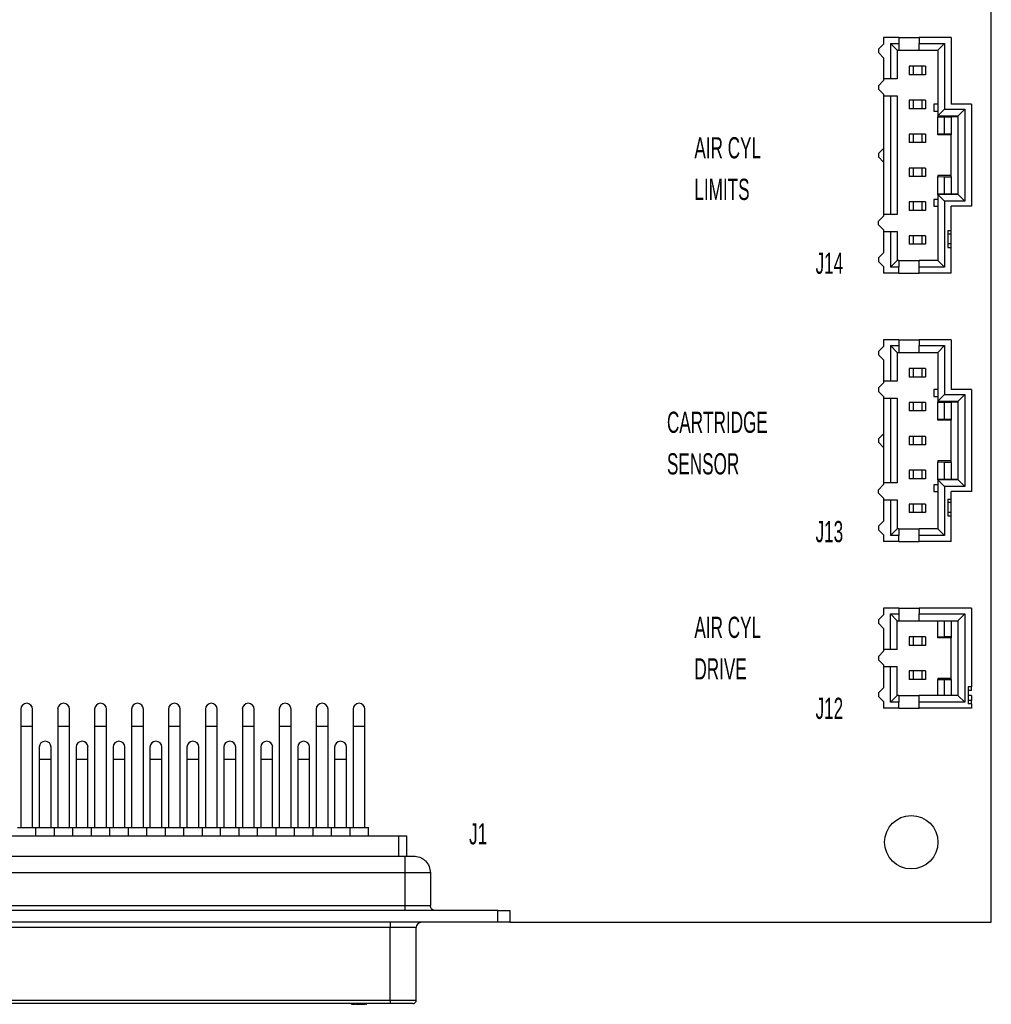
# Model space of a CAD drawing. Header units: millimetres. Extents: x 136 to 282, y 74 to 207.
# Tile 22 of 23: x 209 to 282, y 74 to 147. Entities that reach past the tile are written whole.
import ezdxf

# ---------------------------------------------------------------- set-up
doc = ezdxf.new("R2010")
doc.units = ezdxf.units.MM
doc.styles.add('SLDTEXTSTYLE0', font='TXT', dxfattribs={"width": 0.605})

# ---------------------------------------------------------------- blocks, each defined once
blk = doc.blocks.new('SW_NOTE_4')
at = {"color": 0, "linetype": 'Continuous', "lineweight": 0, "char_height": 1.5875, "attachment_point": 1, "style": 'SLDTEXTSTYLE0'}
for s, insert in [('AIR CYL', (0, 2.046)), ('LIMITS', (0, -1.07))]:
    blk.add_mtext(s, dxfattribs=dict(at, insert=insert))
blk = doc.blocks.new('SW_NOTE_5')
at = {"color": 0, "linetype": 'Continuous', "lineweight": 0, "char_height": 1.5875, "attachment_point": 1, "style": 'SLDTEXTSTYLE0'}
for s, insert in [('CARTRIDGE', (0, 2.046)), ('SENSOR', (0, -1.07))]:
    blk.add_mtext(s, dxfattribs=dict(at, insert=insert))
blk = doc.blocks.new('SW_NOTE_6')
at = {"color": 0, "linetype": 'Continuous', "lineweight": 0, "char_height": 1.5875, "attachment_point": 1, "style": 'SLDTEXTSTYLE0'}
for s, insert in [('AIR CYL', (0, 2.046)), ('DRIVE', (0, -1.07))]:
    blk.add_mtext(s, dxfattribs=dict(at, insert=insert))

msp = doc.modelspace()

# ---------------------------------------------------------------- linework, layer by layer
at = {"color": 7, "linetype": 'Continuous', "lineweight": 25}
for p, q in [((281.69, 79.664), (281.69, 206.664)), ((273.61, 145.469), (273.23, 145.089)), ((273.61, 145.964), (273.61, 145.469)), ((274.76, 145.964), (273.61, 145.964)), ((274.12, 145.524), (274.12, 142.854)), ((274.12, 145.524), (274.76, 145.524)), ((274.63, 145.014), (274.12, 145.524)), ((274.76, 145.964), (274.76, 145.524)), ((274.76, 145.964), (276.28, 145.964)), ((274.76, 145.524), (274.76, 145.014)), ((276.28, 145.964), (276.28, 145.524)), ((278.69, 145.964), (276.28, 145.964)), ((276.28, 145.524), (278.18, 145.524)), ((276.28, 145.014), (276.28, 145.524)), ((277.67, 145.014), (278.18, 145.524)), ((278.18, 145.524), (278.18, 140.59)), ((278.69, 145.964), (278.69, 140.954)), ((273.23, 145.089), (273.23, 144.829)), ((273.23, 144.829), (273.61, 144.449)), ((274.63, 145.014), (274.63, 142.854)), ((274.63, 145.014), (274.76, 145.014)), ((274.76, 145.014), (276.28, 145.014)), ((276.28, 145.014), (277.67, 145.014)), ((277.67, 145.014), (277.67, 140.954)), ((273.61, 144.449), (273.61, 142.854)), ((275.54, 143.802), (275.54, 143.167)), ((275.83, 143.802), (275.54, 143.802)), ((275.83, 143.167), (275.54, 143.167)), ((276.47, 143.802), (275.83, 143.802)), ((275.83, 143.802), (275.83, 143.167)), ((276.47, 143.167), (275.83, 143.167)), ((276.47, 143.802), (276.47, 143.167)), ((276.76, 143.802), (276.47, 143.802)), ((276.76, 143.167), (276.47, 143.167)), ((276.76, 143.802), (276.76, 143.167)), ((273.61, 142.729), (273.23, 142.349)), ((274.12, 142.854), (273.61, 142.854)), ((273.61, 142.854), (273.61, 142.729)), ((274.63, 142.854), (274.12, 142.854)), ((273.23, 142.349), (273.23, 142.089)), ((273.23, 142.089), (273.61, 141.709)), ((273.61, 141.709), (273.61, 141.584)), ((273.61, 141.584), (273.61, 132.694)), ((273.61, 141.584), (274.12, 141.584)), ((274.12, 141.584), (274.12, 132.694)), ((274.12, 141.584), (274.63, 141.584)), ((274.63, 141.584), (274.63, 132.694)), ((275.54, 141.262), (275.54, 140.627)), ((275.83, 141.262), (275.54, 141.262)), ((275.83, 141.262), (275.83, 140.627)), ((276.47, 141.262), (275.83, 141.262)), ((276.47, 141.262), (276.47, 140.627)), ((276.76, 141.262), (276.47, 141.262)), ((276.76, 141.262), (276.76, 140.627)), ((277.67, 140.954), (277.39, 140.954)), ((277.39, 140.954), (277.39, 140.444)), ((277.67, 140.954), (277.67, 140.444)), ((280.21, 140.954), (278.69, 140.954)), ((280.21, 140.954), (280.21, 133.324)), ((275.83, 140.627), (275.54, 140.627)), ((276.47, 140.627), (275.83, 140.627)), ((276.76, 140.627), (276.47, 140.627)), ((277.39, 140.444), (277.67, 140.444)), ((277.67, 140.444), (277.67, 140.08)), ((277.679, 140.081), (278.18, 140.59)), ((278.18, 140.59), (279.7, 140.59)), ((279.199, 140.081), (279.7, 140.59)), ((279.7, 140.59), (279.7, 133.688)), ((277.679, 140.081), (277.67, 140.08)), ((277.67, 140.08), (277.67, 140.014)), ((277.67, 140.014), (278.18, 140.023)), ((277.67, 138.744), (277.67, 140.014)), ((277.679, 140.081), (279.199, 140.081)), ((278.18, 140.023), (278.69, 140.023)), ((278.18, 138.753), (278.18, 140.023)), ((278.69, 140.023), (279.19, 140.036)), ((278.69, 140.023), (278.69, 138.753)), ((279.19, 140.08), (279.199, 140.081)), ((279.19, 140.08), (279.19, 134.198)), ((275.54, 138.722), (275.54, 138.087)), ((275.83, 138.722), (275.54, 138.722)), ((276.47, 138.722), (275.83, 138.722)), ((275.83, 138.722), (275.83, 138.087)), ((276.47, 138.722), (276.47, 138.087)), ((276.76, 138.722), (276.47, 138.722)), ((276.76, 138.722), (276.76, 138.087)), ((277.67, 138.744), (278.18, 138.753)), ((277.67, 138.664), (277.67, 138.744)), ((278.18, 138.753), (278.69, 138.753)), ((278.69, 138.753), (278.69, 138.664)), ((275.83, 138.087), (275.54, 138.087)), ((276.47, 138.087), (275.83, 138.087)), ((276.76, 138.087), (276.47, 138.087)), ((278.69, 138.664), (277.67, 138.664)), ((278.69, 135.614), (278.69, 138.664)), ((273.61, 137.649), (273.23, 137.269)), ((273.23, 137.269), (273.23, 137.009)), ((273.23, 137.009), (273.61, 136.629)), ((275.54, 136.182), (275.54, 135.547)), ((275.83, 136.182), (275.54, 136.182)), ((276.47, 136.182), (275.83, 136.182)), ((275.83, 136.182), (275.83, 135.547)), ((276.47, 136.182), (276.47, 135.547)), ((276.76, 136.182), (276.47, 136.182)), ((276.76, 136.182), (276.76, 135.547)), ((275.83, 135.547), (275.54, 135.547)), ((276.47, 135.547), (275.83, 135.547)), ((276.76, 135.547), (276.47, 135.547)), ((278.69, 135.614), (277.67, 135.614)), ((277.67, 135.614), (277.67, 135.534)), ((277.67, 135.534), (278.18, 135.525)), ((277.67, 134.264), (277.67, 135.534)), ((278.18, 135.525), (278.69, 135.525)), ((278.18, 134.255), (278.18, 135.525)), ((278.69, 135.525), (278.69, 135.614)), ((278.69, 135.525), (278.69, 134.255)), ((275.54, 133.642), (275.54, 133.007)), ((275.83, 133.642), (275.54, 133.642)), ((276.47, 133.642), (275.83, 133.642)), ((275.83, 133.642), (275.83, 133.007)), ((276.47, 133.642), (276.47, 133.007)), ((276.76, 133.642), (276.47, 133.642)), ((276.76, 133.642), (276.76, 133.007)), ((277.67, 133.834), (277.39, 133.834)), ((277.39, 133.834), (277.39, 133.324)), ((277.67, 134.198), (277.67, 134.264)), ((277.67, 134.264), (278.18, 134.255)), ((277.67, 134.198), (277.67, 133.834)), ((277.67, 134.198), (277.679, 134.198)), ((277.67, 133.834), (277.67, 133.324)), ((277.679, 134.198), (278.18, 133.688)), ((279.199, 134.198), (277.679, 134.198)), ((278.18, 134.255), (278.69, 134.255)), ((278.18, 133.688), (278.18, 128.754)), ((279.7, 133.688), (278.18, 133.688)), ((278.69, 134.255), (279.19, 134.242)), ((279.199, 134.198), (279.19, 134.198)), ((279.199, 134.198), (279.7, 133.688)), ((275.83, 133.007), (275.54, 133.007)), ((276.47, 133.007), (275.83, 133.007)), ((276.76, 133.007), (276.47, 133.007)), ((277.39, 133.324), (277.67, 133.324)), ((277.67, 133.324), (277.67, 129.264)), ((280.21, 133.324), (278.69, 133.324)), ((278.69, 131.489), (278.69, 133.324)), ((273.23, 132.189), (273.61, 132.569)), ((273.23, 131.929), (273.23, 132.189)), ((274.12, 132.694), (273.61, 132.694)), ((273.61, 132.694), (273.61, 132.569)), ((274.63, 132.694), (274.12, 132.694)), ((273.61, 131.549), (273.23, 131.929)), ((273.61, 131.549), (273.61, 131.424)), ((273.61, 131.424), (274.12, 131.424)), ((273.61, 131.424), (273.61, 129.829)), ((274.12, 131.424), (274.12, 128.754)), ((274.12, 131.424), (274.63, 131.424)), ((274.63, 131.424), (274.63, 129.264)), ((278.44, 131.489), (278.69, 131.489)), ((278.44, 131.489), (278.44, 130.219)), ((278.69, 131.22), (278.69, 131.489)), ((275.54, 131.102), (275.54, 130.467)), ((275.83, 131.102), (275.54, 131.102)), ((276.47, 131.102), (275.83, 131.102)), ((275.83, 131.102), (275.83, 130.467)), ((276.47, 131.102), (276.47, 130.467)), ((276.76, 131.102), (276.47, 131.102)), ((276.76, 131.102), (276.76, 130.467)), ((278.69, 131.22), (278.44, 131.22)), ((278.69, 130.488), (278.69, 131.22)), ((275.83, 130.467), (275.54, 130.467)), ((276.47, 130.467), (275.83, 130.467)), ((276.76, 130.467), (276.47, 130.467)), ((278.69, 130.488), (278.44, 130.488)), ((278.44, 130.219), (278.69, 130.219)), ((278.69, 130.219), (278.69, 130.488)), ((278.69, 128.314), (278.69, 130.219)), ((273.61, 129.829), (273.23, 129.449)), ((273.23, 129.449), (273.23, 129.189)), ((273.23, 129.189), (273.61, 128.809)), ((274.63, 129.264), (274.12, 128.754)), ((274.76, 129.264), (274.63, 129.264)), ((274.76, 129.264), (274.76, 128.754)), ((274.76, 129.264), (276.28, 129.264)), ((277.67, 129.264), (276.28, 129.264)), ((276.28, 128.754), (276.28, 129.264)), ((277.67, 129.264), (278.18, 128.754)), ((273.61, 128.809), (273.61, 128.314)), ((274.76, 128.754), (274.12, 128.754)), ((274.76, 128.314), (274.76, 128.754)), ((276.28, 128.314), (276.28, 128.754)), ((278.18, 128.754), (276.28, 128.754)), ((274.76, 128.314), (273.61, 128.314)), ((274.76, 128.314), (276.28, 128.314)), ((278.69, 128.314), (276.28, 128.314)), ((273.61, 123.314), (273.61, 122.819)), ((274.76, 123.314), (273.61, 123.314)), ((274.76, 123.314), (274.76, 122.874)), ((274.76, 123.314), (276.28, 123.314)), ((276.28, 123.314), (276.28, 122.874)), ((278.69, 123.314), (276.28, 123.314)), ((278.69, 123.314), (278.69, 119.574)), ((273.61, 122.819), (273.23, 122.439)), ((274.12, 122.874), (274.12, 120.204)), ((274.12, 122.874), (274.76, 122.874)), ((274.63, 122.364), (274.12, 122.874)), ((274.76, 122.874), (274.76, 122.364)), ((276.28, 122.364), (276.28, 122.874)), ((276.28, 122.874), (278.18, 122.874)), ((277.67, 122.364), (278.18, 122.874)), ((278.18, 122.874), (278.18, 119.21)), ((273.23, 122.439), (273.23, 122.179)), ((273.23, 122.179), (273.61, 121.799)), ((273.61, 121.799), (273.61, 120.204)), ((274.63, 122.364), (274.76, 122.364)), ((274.63, 122.364), (274.63, 120.204)), ((274.76, 122.364), (276.28, 122.364)), ((276.28, 122.364), (277.67, 122.364)), ((277.67, 122.364), (277.67, 119.574)), ((275.54, 121.152), (275.54, 120.517)), ((275.83, 121.152), (275.54, 121.152)), ((276.47, 121.152), (275.83, 121.152)), ((275.83, 121.152), (275.83, 120.517)), ((276.47, 121.152), (276.47, 120.517)), ((276.76, 121.152), (276.47, 121.152)), ((276.76, 121.152), (276.76, 120.517)), ((275.83, 120.517), (275.54, 120.517)), ((276.47, 120.517), (275.83, 120.517)), ((276.76, 120.517), (276.47, 120.517)), ((273.61, 120.079), (273.23, 119.699)), ((273.23, 119.699), (273.23, 119.439)), ((274.12, 120.204), (273.61, 120.204)), ((273.61, 120.204), (273.61, 120.079)), ((274.63, 120.204), (274.12, 120.204)), ((277.39, 119.574), (277.39, 119.064)), ((277.67, 119.574), (277.39, 119.574)), ((277.67, 119.574), (277.67, 119.064)), ((280.21, 119.574), (278.69, 119.574)), ((280.21, 119.574), (280.21, 111.944)), ((273.23, 119.439), (273.61, 119.059)), ((273.61, 119.059), (273.61, 118.934)), ((273.61, 118.934), (274.12, 118.934)), ((273.61, 118.934), (273.61, 112.584)), ((274.12, 118.934), (274.12, 112.584)), ((274.12, 118.934), (274.63, 118.934)), ((274.63, 118.934), (274.63, 112.584)), ((277.39, 119.064), (277.67, 119.064)), ((277.67, 119.064), (277.67, 118.7)), ((277.679, 118.701), (278.18, 119.21)), ((278.18, 119.21), (279.7, 119.21)), ((279.199, 118.701), (279.7, 119.21)), ((279.7, 119.21), (279.7, 112.308)), ((275.54, 118.612), (275.54, 117.977)), ((275.83, 118.612), (275.54, 118.612)), ((275.83, 118.612), (275.83, 117.977)), ((276.47, 118.612), (275.83, 118.612)), ((276.47, 118.612), (276.47, 117.977)), ((276.76, 118.612), (276.47, 118.612)), ((276.76, 118.612), (276.76, 117.977)), ((277.679, 118.701), (277.67, 118.7)), ((277.67, 118.7), (277.67, 118.634)), ((277.67, 118.634), (278.18, 118.643)), ((277.67, 117.364), (277.67, 118.634)), ((277.679, 118.701), (279.199, 118.701)), ((278.18, 118.643), (278.69, 118.643)), ((278.18, 117.373), (278.18, 118.643)), ((278.69, 118.643), (279.19, 118.656)), ((278.69, 118.643), (278.69, 117.373)), ((279.19, 118.7), (279.199, 118.701)), ((279.19, 118.7), (279.19, 112.818)), ((275.83, 117.977), (275.54, 117.977)), ((276.47, 117.977), (275.83, 117.977)), ((276.76, 117.977), (276.47, 117.977)), ((277.67, 117.364), (278.18, 117.373)), ((277.67, 117.284), (277.67, 117.364)), ((278.18, 117.373), (278.69, 117.373)), ((278.69, 117.373), (278.69, 117.284)), ((278.69, 117.284), (277.67, 117.284)), ((278.69, 114.234), (278.69, 117.284)), ((273.61, 116.269), (273.23, 115.889)), ((273.23, 115.889), (273.23, 115.629)), ((275.54, 116.072), (275.54, 115.437)), ((275.83, 116.072), (275.54, 116.072)), ((276.47, 116.072), (275.83, 116.072)), ((275.83, 116.072), (275.83, 115.437)), ((276.47, 116.072), (276.47, 115.437)), ((276.76, 116.072), (276.47, 116.072)), ((276.76, 116.072), (276.76, 115.437)), ((273.23, 115.629), (273.61, 115.249)), ((275.83, 115.437), (275.54, 115.437)), ((276.47, 115.437), (275.83, 115.437)), ((276.76, 115.437), (276.47, 115.437)), ((278.69, 114.234), (277.67, 114.234)), ((277.67, 114.234), (277.67, 114.154)), ((277.67, 114.154), (278.18, 114.145)), ((277.67, 112.884), (277.67, 114.154)), ((278.18, 114.145), (278.69, 114.145)), ((278.18, 112.875), (278.18, 114.145)), ((278.69, 114.145), (278.69, 114.234)), ((278.69, 114.145), (278.69, 112.875)), ((275.54, 113.532), (275.54, 112.897)), ((275.83, 113.532), (275.54, 113.532)), ((275.83, 112.897), (275.54, 112.897)), ((275.83, 113.532), (275.83, 112.897)), ((276.47, 113.532), (275.83, 113.532)), ((276.47, 112.897), (275.83, 112.897)), ((276.47, 113.532), (276.47, 112.897)), ((276.76, 113.532), (276.47, 113.532)), ((276.76, 112.897), (276.47, 112.897)), ((276.76, 113.532), (276.76, 112.897)), ((277.67, 112.818), (277.67, 112.884)), ((277.67, 112.884), (278.18, 112.875)), ((273.23, 112.079), (273.61, 112.459)), ((274.12, 112.584), (273.61, 112.584)), ((273.61, 112.584), (273.61, 112.459)), ((274.63, 112.584), (274.12, 112.584)), ((277.39, 112.454), (277.39, 111.944)), ((277.67, 112.454), (277.39, 112.454)), ((277.67, 112.818), (277.67, 112.454)), ((277.67, 112.818), (277.679, 112.818)), ((277.67, 112.454), (277.67, 111.944)), ((279.199, 112.818), (277.679, 112.818)), ((277.679, 112.818), (278.18, 112.308)), ((278.18, 112.875), (278.69, 112.875)), ((279.7, 112.308), (278.18, 112.308)), ((278.18, 112.308), (278.18, 108.644)), ((278.69, 112.875), (279.19, 112.862)), ((279.199, 112.818), (279.19, 112.818)), ((279.199, 112.818), (279.7, 112.308)), ((273.23, 111.819), (273.23, 112.079)), ((273.61, 111.439), (273.23, 111.819)), ((273.61, 111.439), (273.61, 111.314)), ((277.39, 111.944), (277.67, 111.944)), ((277.67, 111.944), (277.67, 109.154)), ((278.69, 111.379), (278.69, 111.944)), ((280.21, 111.944), (278.69, 111.944)), ((273.61, 111.314), (274.12, 111.314)), ((273.61, 111.314), (273.61, 109.719)), ((274.12, 111.314), (274.12, 108.644)), ((274.12, 111.314), (274.63, 111.314)), ((274.63, 111.314), (274.63, 109.154)), ((275.54, 110.992), (275.54, 110.357)), ((275.83, 110.992), (275.54, 110.992)), ((276.47, 110.992), (275.83, 110.992)), ((275.83, 110.992), (275.83, 110.357)), ((276.47, 110.992), (276.47, 110.357)), ((276.76, 110.992), (276.47, 110.992)), ((276.76, 110.992), (276.76, 110.357)), ((278.44, 111.379), (278.69, 111.379)), ((278.44, 111.379), (278.44, 110.109)), ((278.69, 111.11), (278.44, 111.11)), ((278.69, 111.11), (278.69, 111.379)), ((278.69, 110.378), (278.69, 111.11)), ((275.83, 110.357), (275.54, 110.357)), ((276.47, 110.357), (275.83, 110.357)), ((276.76, 110.357), (276.47, 110.357)), ((278.69, 110.378), (278.44, 110.378)), ((278.44, 110.109), (278.69, 110.109)), ((278.69, 110.109), (278.69, 110.378)), ((278.69, 108.204), (278.69, 110.109)), ((273.61, 109.719), (273.23, 109.339)), ((273.23, 109.339), (273.23, 109.079)), ((273.23, 109.079), (273.61, 108.699)), ((273.61, 108.699), (273.61, 108.204)), ((274.63, 109.154), (274.12, 108.644)), ((274.76, 108.644), (274.12, 108.644)), ((274.76, 109.154), (274.63, 109.154)), ((274.76, 109.154), (274.76, 108.644)), ((274.76, 109.154), (276.28, 109.154)), ((274.76, 108.204), (274.76, 108.644)), ((277.67, 109.154), (276.28, 109.154)), ((276.28, 108.644), (276.28, 109.154)), ((276.28, 108.204), (276.28, 108.644)), ((278.18, 108.644), (276.28, 108.644)), ((277.67, 109.154), (278.18, 108.644)), ((274.76, 108.204), (273.61, 108.204)), ((274.76, 108.204), (276.28, 108.204)), ((278.69, 108.204), (276.28, 108.204)), ((273.61, 102.709), (273.23, 102.329)), ((273.61, 103.204), (273.61, 102.709)), ((274.76, 103.204), (273.61, 103.204)), ((274.12, 100.094), (274.12, 102.764)), ((274.63, 102.254), (274.12, 102.764)), ((274.12, 102.764), (274.76, 102.764)), ((274.76, 103.204), (274.76, 102.764)), ((274.76, 103.204), (276.28, 103.204)), ((274.76, 102.764), (274.76, 102.254)), ((276.28, 103.204), (276.28, 102.764)), ((280.21, 103.204), (276.28, 103.204)), ((276.28, 102.254), (276.28, 102.764)), ((276.28, 102.764), (279.7, 102.764)), ((279.19, 102.254), (279.7, 102.764)), ((279.7, 102.764), (279.7, 96.154)), ((280.21, 103.204), (280.21, 97.294)), ((273.23, 102.329), (273.23, 102.069)), ((273.23, 102.069), (273.61, 101.689)), ((274.63, 100.094), (274.63, 102.254)), ((274.63, 102.254), (274.76, 102.254)), ((274.76, 102.254), (276.28, 102.254)), ((276.28, 102.254), (279.19, 102.254)), ((277.67, 101.064), (277.67, 102.254)), ((278.18, 101.073), (278.18, 102.254)), ((278.69, 102.254), (278.69, 101.073)), ((279.19, 102.254), (279.19, 96.664)), ((273.61, 101.689), (273.61, 100.094)), ((275.54, 101.042), (275.54, 100.407)), ((275.83, 101.042), (275.54, 101.042)), ((275.83, 100.407), (275.54, 100.407)), ((275.83, 101.042), (275.83, 100.407)), ((276.47, 101.042), (275.83, 101.042)), ((276.47, 100.407), (275.83, 100.407)), ((276.47, 101.042), (276.47, 100.407)), ((276.76, 101.042), (276.47, 101.042)), ((276.76, 100.407), (276.47, 100.407)), ((276.76, 101.042), (276.76, 100.407)), ((277.67, 101.064), (278.18, 101.073)), ((277.67, 100.984), (277.67, 101.064)), ((278.69, 100.984), (277.67, 100.984)), ((278.18, 101.073), (278.69, 101.073)), ((278.69, 101.073), (278.69, 100.984)), ((278.69, 97.934), (278.69, 100.984)), ((273.61, 99.969), (273.23, 99.589)), ((274.12, 100.094), (273.61, 100.094)), ((273.61, 100.094), (273.61, 99.969)), ((274.63, 100.094), (274.12, 100.094)), ((273.23, 99.589), (273.23, 99.329)), ((273.23, 99.329), (273.61, 98.949)), ((273.61, 98.949), (273.61, 98.824)), ((273.61, 98.824), (274.12, 98.824)), ((273.61, 98.824), (273.61, 97.229)), ((274.12, 98.824), (274.63, 98.824)), ((274.12, 96.154), (274.12, 98.824)), ((274.63, 96.664), (274.63, 98.824)), ((275.54, 98.502), (275.54, 97.867)), ((275.83, 98.502), (275.54, 98.502)), ((275.83, 98.502), (275.83, 97.867)), ((276.47, 98.502), (275.83, 98.502)), ((276.47, 98.502), (276.47, 97.867)), ((276.76, 98.502), (276.47, 98.502)), ((276.76, 98.502), (276.76, 97.867)), ((275.83, 97.867), (275.54, 97.867)), ((276.47, 97.867), (275.83, 97.867)), ((276.76, 97.867), (276.47, 97.867)), ((277.67, 97.934), (277.67, 97.854)), ((278.69, 97.934), (277.67, 97.934)), ((277.67, 97.854), (278.18, 97.845)), ((277.67, 96.664), (277.67, 97.854)), ((278.18, 97.845), (278.69, 97.845)), ((278.18, 96.664), (278.18, 97.845)), ((278.69, 97.845), (278.69, 97.934)), ((278.69, 97.845), (278.69, 96.664)), ((273.61, 97.229), (273.23, 96.849)), ((273.23, 96.849), (273.23, 96.589)), ((274.63, 96.664), (274.12, 96.154)), ((274.76, 96.664), (274.63, 96.664)), ((274.76, 96.664), (274.76, 96.154)), ((274.76, 96.664), (276.28, 96.664)), ((276.28, 96.154), (276.28, 96.664)), ((279.19, 96.664), (276.28, 96.664)), ((279.19, 96.664), (279.7, 96.154)), ((280.21, 97.294), (279.96, 97.294)), ((279.96, 97.294), (279.96, 96.024)), ((280.21, 97.026), (279.96, 97.026)), ((280.21, 96.664), (279.96, 96.664)), ((280.21, 97.026), (280.21, 97.294)), ((280.21, 96.664), (280.21, 96.292)), ((273.23, 96.589), (273.61, 96.209)), ((273.61, 96.209), (273.61, 95.714)), ((274.76, 96.154), (274.12, 96.154)), ((274.76, 95.714), (274.76, 96.154)), ((279.7, 96.154), (276.28, 96.154)), ((276.28, 95.714), (276.28, 96.154)), ((280.21, 96.292), (279.96, 96.292)), ((280.21, 96.024), (279.96, 96.024)), ((280.21, 96.024), (280.21, 96.292)), ((280.21, 96.024), (280.21, 95.714)), ((208.93, 95.628), (208.93, 94.358)), ((209.819, 94.358), (209.819, 95.628)), ((211.699, 95.628), (211.699, 94.358)), ((212.588, 94.358), (212.588, 95.628)), ((214.468, 95.628), (214.468, 94.358)), ((215.357, 94.358), (215.357, 95.628)), ((217.236, 95.628), (217.236, 94.358)), ((218.125, 94.358), (218.125, 95.628)), ((220.005, 95.628), (220.005, 94.358)), ((220.894, 94.358), (220.894, 95.628)), ((222.773, 95.628), (222.773, 94.358)), ((223.662, 94.358), (223.662, 95.628)), ((225.542, 95.628), (225.542, 94.358)), ((226.431, 94.358), (226.431, 95.628)), ((228.311, 95.628), (228.311, 94.358)), ((229.2, 94.358), (229.2, 95.628)), ((231.079, 95.628), (231.079, 94.358)), ((231.968, 94.358), (231.968, 95.628)), ((233.848, 95.628), (233.848, 94.358)), ((234.737, 94.358), (234.737, 95.628)), ((274.76, 95.714), (273.61, 95.714)), ((274.76, 95.714), (276.28, 95.714)), ((280.21, 95.714), (276.28, 95.714)), ((208.93, 94.358), (208.93, 86.768)), ((209.819, 86.768), (209.819, 94.358)), ((211.699, 94.358), (211.699, 86.768)), ((212.588, 86.768), (212.588, 94.358)), ((214.468, 94.358), (214.468, 86.768)), ((215.357, 86.768), (215.357, 94.358)), ((217.236, 94.358), (217.236, 86.768)), ((218.125, 86.768), (218.125, 94.358)), ((220.005, 94.358), (220.005, 86.768)), ((220.894, 86.768), (220.894, 94.358)), ((222.773, 94.358), (222.773, 86.768)), ((223.662, 86.768), (223.662, 94.358)), ((225.542, 94.358), (225.542, 86.768)), ((226.431, 86.768), (226.431, 94.358)), ((228.311, 94.358), (228.311, 86.768)), ((229.2, 86.768), (229.2, 94.358)), ((231.079, 94.358), (231.079, 86.768)), ((231.968, 86.768), (231.968, 94.358)), ((233.848, 94.358), (233.848, 86.768)), ((234.737, 86.768), (234.737, 94.358)), ((210.315, 92.783), (210.315, 91.894)), ((211.204, 91.894), (211.204, 92.783)), ((213.083, 92.783), (213.083, 91.894)), ((213.972, 91.894), (213.972, 92.783)), ((215.852, 92.783), (215.852, 91.894)), ((216.741, 91.894), (216.741, 92.783)), ((218.62, 92.783), (218.62, 91.894)), ((219.509, 91.894), (219.509, 92.783)), ((221.389, 92.783), (221.389, 91.894)), ((222.278, 91.894), (222.278, 92.783)), ((224.158, 92.783), (224.158, 91.894)), ((225.047, 91.894), (225.047, 92.783)), ((226.926, 92.783), (226.926, 91.894)), ((227.815, 91.894), (227.815, 92.783)), ((229.695, 92.783), (229.695, 91.894)), ((230.584, 91.894), (230.584, 92.783)), ((232.463, 92.783), (232.463, 91.894)), ((233.352, 91.894), (233.352, 92.783)), ((210.315, 91.894), (210.315, 86.768)), ((211.204, 86.768), (211.204, 91.894)), ((213.083, 91.894), (213.083, 86.768)), ((213.972, 86.768), (213.972, 91.894)), ((215.852, 91.894), (215.852, 86.768)), ((216.741, 86.768), (216.741, 91.894)), ((218.62, 91.894), (218.62, 86.768)), ((219.509, 86.768), (219.509, 91.894)), ((221.389, 91.894), (221.389, 86.768)), ((222.278, 86.768), (222.278, 91.894)), ((224.158, 91.894), (224.158, 86.768)), ((225.047, 86.768), (225.047, 91.894)), ((226.926, 91.894), (226.926, 86.768)), ((227.815, 86.768), (227.815, 91.894)), ((229.695, 91.894), (229.695, 86.768)), ((230.584, 86.768), (230.584, 91.894)), ((232.463, 91.894), (232.463, 86.768)), ((233.352, 86.768), (233.352, 91.894)), ((208.676, 86.768), (210.073, 86.768)), ((210.073, 86.133), (210.073, 86.768)), ((210.073, 86.768), (211.445, 86.768)), ((211.445, 86.768), (211.445, 86.133)), ((211.445, 86.768), (212.842, 86.768)), ((212.842, 86.133), (212.842, 86.768)), ((212.842, 86.768), (214.214, 86.768)), ((214.214, 86.768), (214.214, 86.133)), ((214.214, 86.768), (215.611, 86.768)), ((215.611, 86.133), (215.611, 86.768)), ((215.611, 86.768), (216.982, 86.768)), ((216.982, 86.768), (216.982, 86.133)), ((216.982, 86.768), (218.379, 86.768)), ((218.379, 86.133), (218.379, 86.768)), ((218.379, 86.768), (219.751, 86.768)), ((219.751, 86.768), (219.751, 86.133)), ((219.751, 86.768), (221.148, 86.768)), ((221.148, 86.133), (221.148, 86.768)), ((221.148, 86.768), (222.519, 86.768)), ((222.519, 86.768), (222.519, 86.133)), ((222.519, 86.768), (223.916, 86.768)), ((223.916, 86.133), (223.916, 86.768)), ((223.916, 86.768), (225.288, 86.768)), ((225.288, 86.768), (225.288, 86.133)), ((225.288, 86.768), (226.685, 86.768)), ((226.685, 86.133), (226.685, 86.768)), ((226.685, 86.768), (228.057, 86.768)), ((228.057, 86.768), (228.057, 86.133)), ((228.057, 86.768), (229.454, 86.768)), ((229.454, 86.133), (229.454, 86.768)), ((229.454, 86.768), (230.825, 86.768)), ((230.825, 86.768), (230.825, 86.133)), ((230.825, 86.768), (232.222, 86.768)), ((232.222, 86.133), (232.222, 86.768)), ((232.222, 86.768), (233.594, 86.768)), ((233.594, 86.768), (233.594, 86.133)), ((233.594, 86.768), (234.991, 86.768)), ((234.991, 86.133), (234.991, 86.768)), ((186.934, 86.133), (237.251, 86.133)), ((237.251, 86.133), (237.251, 84.63)), ((237.251, 86.133), (237.886, 86.133)), ((237.886, 84.63), (237.886, 86.133)), ((186.451, 84.63), (237.734, 84.63)), ((237.734, 84.63), (238.367, 84.63)), ((237.734, 84.63), (237.734, 83.36)), ((237.734, 83.36), (186.451, 83.36)), ((239.639, 83.36), (237.734, 83.36)), ((237.734, 83.36), (237.734, 80.921)), ((239.639, 83.36), (239.639, 80.921)), ((244.706, 80.54), (179.479, 80.54)), ((186.451, 80.921), (237.734, 80.921)), ((237.734, 80.921), (239.639, 80.921)), ((237.734, 80.921), (237.734, 80.54)), ((244.706, 79.664), (244.706, 80.54)), ((244.706, 80.54), (245.595, 80.54)), ((245.595, 80.54), (245.595, 79.664)), ((244.706, 79.664), (179.479, 79.664)), ((236.625, 79.283), (187.56, 79.283)), ((236.625, 79.664), (236.625, 79.283)), ((236.625, 73.822), (236.625, 79.283)), ((238.581, 73.822), (238.581, 79.283)), ((245.595, 79.664), (244.706, 79.664)), ((245.595, 79.664), (281.69, 79.664)), ((187.56, 73.822), (236.625, 73.822)), ((236.625, 73.822), (236.625, 73.568)), ((236.625, 73.568), (187.56, 73.568)), ((233.72, 73.517), (233.72, 73.568)), ((233.72, 73.517), (233.801, 73.517)), ((233.801, 73.517), (233.801, 73.568)), ((233.801, 73.517), (234.013, 73.517)), ((234.013, 73.517), (234.013, 73.568)), ((234.039, 73.517), (234.039, 73.568)), ((234.039, 73.517), (234.12, 73.517)), ((234.12, 73.517), (234.12, 73.568)), ((234.12, 73.517), (234.332, 73.517)), ((234.332, 73.517), (234.332, 73.568)), ((234.507, 73.517), (234.507, 73.568)), ((234.726, 73.517), (234.726, 73.568)), ((234.765, 73.517), (234.765, 73.568)), ((234.769, 73.517), (234.769, 73.568)), ((234.769, 73.517), (234.838, 73.517)), ((234.838, 73.517), (234.838, 73.568)), ((238.327, 73.568), (236.625, 73.568))]:
    msp.add_line(p, q, dxfattribs=at)
at = {"color": 8, "linetype": 'Continuous', "lineweight": 25}
for p, q in [((208.93, 94.358), (209.819, 94.358)), ((211.699, 94.358), (212.588, 94.358)), ((214.468, 94.358), (215.357, 94.358)), ((217.236, 94.358), (218.125, 94.358)), ((220.005, 94.358), (220.894, 94.358)), ((222.773, 94.358), (223.662, 94.358)), ((225.542, 94.358), (226.431, 94.358)), ((228.311, 94.358), (229.2, 94.358)), ((231.079, 94.358), (231.968, 94.358)), ((233.848, 94.358), (234.737, 94.358)), ((210.315, 91.894), (211.204, 91.894)), ((213.083, 91.894), (213.972, 91.894)), ((215.852, 91.894), (216.741, 91.894)), ((218.62, 91.894), (219.509, 91.894)), ((221.389, 91.894), (222.278, 91.894)), ((224.158, 91.894), (225.047, 91.894)), ((226.926, 91.894), (227.815, 91.894)), ((229.695, 91.894), (230.584, 91.894)), ((232.463, 91.894), (233.352, 91.894)), ((238.581, 79.283), (236.625, 79.283)), ((236.625, 73.822), (238.581, 73.822))]:
    msp.add_line(p, q, dxfattribs=at)
at = {"color": 7, "linetype": 'Continuous', "lineweight": 25}
msp.add_circle((275.69, 85.664), 2, dxfattribs=at)
for centre, radius, start, end in [((209.375, 95.628), 0.445, 0, 180), ((212.143, 95.628), 0.445, 0, 180), ((214.912, 95.628), 0.445, 0, 180), ((217.681, 95.628), 0.445, 0, 180), ((220.449, 95.628), 0.444, 0, 180), ((223.218, 95.628), 0.445, 0, 180), ((225.986, 95.628), 0.445, 0, 180), ((228.755, 95.628), 0.445, 0, 180), ((231.524, 95.628), 0.445, 0, 180), ((234.292, 95.628), 0.445, 0, 180), ((210.759, 92.783), 0.445, 0, 180), ((213.528, 92.783), 0.445, 0, 180), ((216.296, 92.783), 0.445, 0, 180), ((219.065, 92.783), 0.445, 0, 180), ((221.834, 92.783), 0.445, 0, 180), ((224.602, 92.783), 0.445, 0, 180), ((227.371, 92.783), 0.445, 0, 180), ((230.139, 92.783), 0.445, 0, 180), ((232.908, 92.783), 0.445, 0, 180), ((238.962, 79.283), 0.381, 90, 180), ((238.327, 73.822), 0.254, 270, 0)]:
    msp.add_arc(centre, radius, start, end, dxfattribs=at)
for points, knots in [([(238.367, 84.63), (238.528, 84.613), (238.773, 84.587), (239.07, 84.428), (239.332, 84.216), (239.582, 83.859), (239.62, 83.526), (239.639, 83.36)], [0, 0, 0, 0, 0.240973, 0.368703, 0.500927, 0.75019, 1, 1, 1, 1]), ([(240.02, 80.54), (239.979, 80.544), (239.907, 80.551), (239.825, 80.592), (239.78, 80.625), (239.759, 80.644), (239.733, 80.669), (239.699, 80.712), (239.652, 80.801), (239.644, 80.874), (239.639, 80.921)], [0, 0, 0, 0, 0.205772, 0.357938, 0.456252, 0.485156, 0.500534, 0.635109, 0.763382, 1, 1, 1, 1]), ([(234.332, 73.517), (234.342, 73.517), (234.366, 73.517), (234.432, 73.517), (234.482, 73.517), (234.507, 73.517)], [0, 0, 0, 0, 0.264555, 0.631932, 1, 1, 1, 1]), ([(234.507, 73.517), (234.54, 73.517), (234.604, 73.517), (234.677, 73.517), (234.719, 73.517), (234.724, 73.517), (234.726, 73.517)], [0, 0, 0, 0, 0.279879, 0.559084, 0.779553, 1, 1, 1, 1])]:
    msp.add_open_spline(points, degree=3, knots=knots, dxfattribs=at)

# ---------------------------------------------------------------- block references
at = {"color": 7, "linetype": 'Continuous', "lineweight": 0}
for name, p in [('SW_NOTE_4', (259.431, 136.446)), ('SW_NOTE_5', (257.373, 115.878)), ('SW_NOTE_6', (259.431, 100.513))]:
    msp.add_blockref(name, p, dxfattribs=at)

# ---------------------------------------------------------------- texts
at = {"color": 7, "linetype": 'Continuous', "lineweight": 0, "char_height": 1.5875, "attachment_point": 1, "style": 'SLDTEXTSTYLE0'}
for s, insert in [('J14', (268.514, 129.842)), ('J13', (268.514, 109.732)), ('J12', (268.514, 96.489)), ('J1', (242.543, 87.087))]:
    msp.add_mtext(s, dxfattribs=dict(at, insert=insert))

doc.saveas('drawing.dxf')
